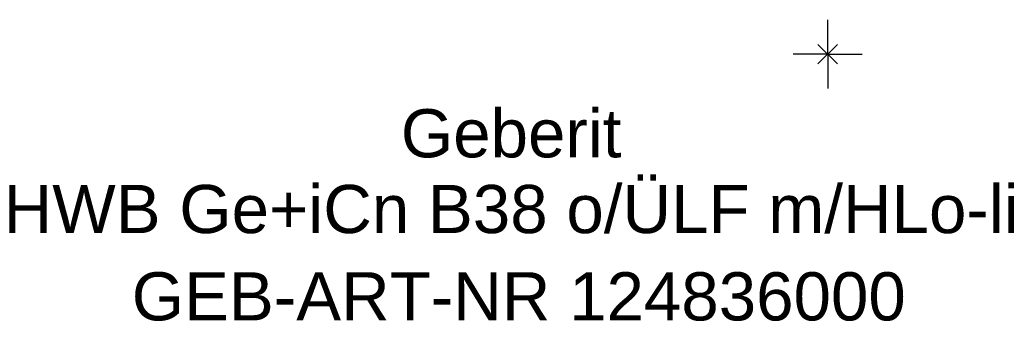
# Model space of a CAD drawing. Header units: millimetres. Extents: x -213 to 167, y -19 to 850.
# Tile 1 of 2: x -59 to 13, y -19 to 2. Entities that reach past the tile are written whole.
import ezdxf
from ezdxf.enums import TextEntityAlignment as Align

# ---------------------------------------------------------------- set-up
doc = ezdxf.new("R2010")
doc.units = ezdxf.units.MM
doc.layers.get('0').update_dxf_attribs({"linetype": 'CONTINUOUS'})
for name, color, linetype, lineweight in [('Arbeitspunkt(DIN)', 7, 'CONTINUOUS', 25), ('GEB-ART-NR', 1, 'CONTINUOUS', 18), ('GEB-BEZUG', 2, 'CONTINUOUS', 25), ('GEB-TEXT', 5, 'CONTINUOUS', 18)]:
    doc.layers.add(name, color=color, linetype=linetype, lineweight=lineweight)
doc.styles.get("Standard").update_dxf_attribs({"font": 'arial.ttf'})

# ---------------------------------------------------------------- blocks, each defined once
blk = doc.blocks.new('Einfügepunkt')
at = {"layer": 'GEB-BEZUG'}
for p, q in [((-0.707, -0.707), (0.707, 0.707)), ((-0.707, 0.707), (0.707, -0.707))]:
    blk.add_line(p, q, dxfattribs=at)

msp = doc.modelspace()

# ---------------------------------------------------------------- linework, layer by layer
at = {"layer": 'Arbeitspunkt(DIN)', "ltscale": 25}
for q in [(0, 2.5), (-2.5, 0), (0, -2.5), (2.5, 0)]:
    msp.add_line((0, 0), q, dxfattribs=at)

# ---------------------------------------------------------------- block references
at = {"ltscale": 25}
msp.add_blockref('Einfügepunkt', (0, 0), dxfattribs=at)

# ---------------------------------------------------------------- texts
at = {"layer": 'GEB-ART-NR'}
msp.add_text('GEB-ART-NR 124836000', height=3.5, dxfattribs=at).set_placement((-22.447, -19.343), align=Align.CENTER)
at = {"layer": 'GEB-TEXT'}
for s, p in [('Geberit', (-23, -7.5)), ('HWB Ge+iCn B38 o/ÜLF m/HLo-li', (-23, -13))]:
    msp.add_text(s, height=3.5, dxfattribs=at).set_placement(p, align=Align.CENTER)

doc.saveas('drawing.dxf')
